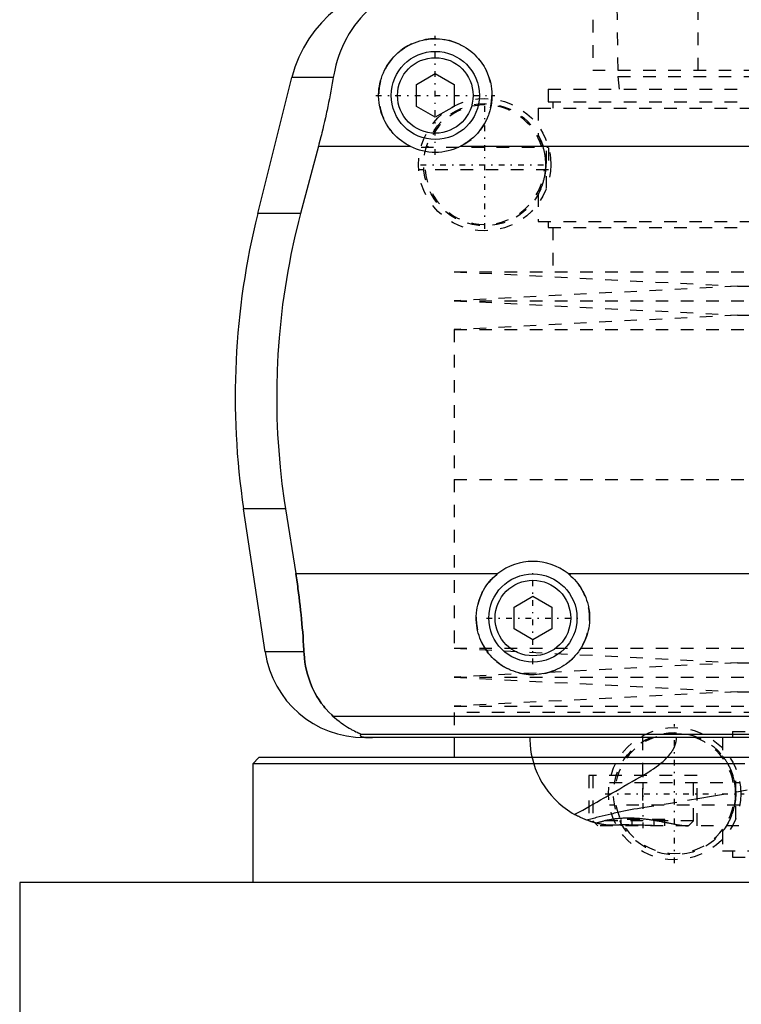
# Model space of a CAD drawing. Extents: x -90 to 90, y -319 to 827.
# Tile 3 of 10: x -80 to -22, y -21 to 57. Entities that reach past the tile are written whole.
import ezdxf

# ---------------------------------------------------------------- set-up
doc = ezdxf.new("R2010")
doc.units = 0
doc.linetypes.add('CENTER', pattern=[1.5, 0.45, -0.5, 0.05, -0.5])
doc.linetypes.add('DASHED', pattern=[2, 1, -1])
for name, color, linetype in [('AM_0', 7, 'CONTINUOUS'), ('AM_3', 7, 'DASHED'), ('AM_7', 7, 'CENTER')]:
    doc.layers.add(name, color=color, linetype=linetype)

msp = doc.modelspace()

# ---------------------------------------------------------------- linework, layer by layer
at = {"layer": 'AM_0', "color": 7, "linetype": 'CONTINUOUS'}
for p, q in [((-60.596, 41.616), (-57.893, 52.426)), ((-54.602, 52.426), (-57.893, 52.426)), ((-48, 51.866), (-46.5, 52.732)), ((-46.5, 52.732), (-45, 51.866)), ((-48, 50.134), (-48, 51.866)), ((-45, 51.866), (-45, 50.134)), ((-46.5, 49.268), (-48, 50.134)), ((-45, 50.134), (-46.5, 49.268)), ((-55.781, 46.968), (-57.2, 41.616)), ((-55.781, 46.968), (-48.498, 46.968)), ((-44.502, 46.968), (44.502, 46.968)), ((-57.2, 41.616), (-60.596, 41.616)), ((-58.394, 18.159), (-61.724, 18.159)), ((-60.021, 6.813), (-61.724, 18.159)), ((-58.394, 18.159), (-57.58, 13.032)), ((-57.58, 13.032), (-41.538, 13.032)), ((-35.962, 13.032), (35.962, 13.032)), ((-40.25, 10.366), (-38.75, 11.232)), ((-38.75, 11.232), (-37.25, 10.366)), ((-40.25, 8.634), (-40.25, 10.366)), ((-37.25, 10.366), (-37.25, 8.634)), ((-38.75, 7.768), (-40.25, 8.634)), ((-37.25, 8.634), (-38.75, 7.768)), ((-56.932, 6.813), (-60.021, 6.813)), ((54.6, 1.693), (-54.6, 1.693)), ((52.378, 0.254), (-52.378, 0.254)), ((52.11, 0), (-52.11, 0)), ((-45, 0), (-45, -1.58)), ((-60.5, -1.58), (-61, -2.08)), ((-61, -2.08), (-61, -11.5)), ((-21.935, -2.08), (-61, -2.08)), ((-21.435, -1.58), (-60.5, -1.58)), ((-79.5, -11.5), (-79.5, -28.2)), ((79.5, -11.5), (-79.5, -11.5))]:
    msp.add_line(p, q, dxfattribs=at)
for points in [[(-51.173, 58.307, 0), (-51.326, 58.19, 0), (-51.623, 57.947, 0), (-51.906, 57.692, 0), (-52.043, 57.559, 0), (-52.177, 57.423, 0), (-52.435, 57.143, 0), (-52.681, 56.852, 0), (-52.913, 56.549, 0), (-53.132, 56.236, 0), (-53.337, 55.912, 0), (-53.435, 55.746, 0), (-53.53, 55.578, 0), (-53.708, 55.236, 0), (-53.873, 54.885, 0), (-54.024, 54.526, 0), (-54.161, 54.159, 0), (-54.284, 53.785, 0), (-54.34, 53.595, 0), (-54.393, 53.404, 0), (-54.487, 53.017, 0), (-54.568, 52.624, 0), (-54.602, 52.426, 0)], [(-48.498, 46.968, 0), (-48.601, 47.021, 0), (-48.802, 47.134, 0), (-48.997, 47.256, 0), (-49.091, 47.321, 0), (-49.183, 47.387, 0), (-49.361, 47.526, 0), (-49.529, 47.672, 0), (-49.688, 47.824, 0), (-49.84, 47.984, 0), (-49.985, 48.153, 0), (-50.055, 48.241, 0), (-50.123, 48.331, 0), (-50.253, 48.518, 0), (-50.375, 48.712, 0), (-50.486, 48.912, 0), (-50.588, 49.119, 0), (-50.679, 49.33, 0), (-50.72, 49.438, 0), (-50.759, 49.546, 0), (-50.827, 49.765, 0), (-50.884, 49.985, 0), (-50.908, 50.096, 0), (-50.93, 50.207, 0), (-50.964, 50.428, 0), (-50.986, 50.648, 0), (-50.993, 50.758, 0), (-50.998, 50.866, 0), (-50.999, 51.081, 0), (-50.99, 51.297, 0), (-50.971, 51.514, 0), (-50.94, 51.733, 0), (-50.899, 51.95, 0), (-50.874, 52.059, 0), (-50.846, 52.167, 0), (-50.783, 52.381, 0), (-50.709, 52.592, 0), (-50.625, 52.799, 0), (-50.531, 53.001, 0), (-50.427, 53.198, 0), (-50.371, 53.294, 0), (-50.314, 53.389, 0), (-50.192, 53.573, 0), (-50.062, 53.749, 0), (-49.926, 53.918, 0), (-49.783, 54.078, 0), (-49.634, 54.229, 0), (-49.557, 54.302, 0), (-49.478, 54.374, 0), (-49.312, 54.513, 0), (-49.137, 54.646, 0), (-48.954, 54.772, 0), (-48.763, 54.889, 0), (-48.565, 54.998, 0), (-48.464, 55.049, 0), (-48.361, 55.097, 0), (-48.151, 55.186, 0), (-47.937, 55.264, 0), (-47.719, 55.332, 0), (-47.498, 55.388, 0), (-47.276, 55.433, 0), (-47.165, 55.451, 0), (-47.053, 55.466, 0), (-46.83, 55.488, 0), (-46.61, 55.499, 0), (-46.5, 55.5, 0), (-46.39, 55.499, 0), (-46.17, 55.488, 0), (-45.947, 55.466, 0), (-45.835, 55.451, 0), (-45.724, 55.433, 0), (-45.502, 55.388, 0), (-45.281, 55.332, 0), (-45.063, 55.264, 0), (-44.849, 55.186, 0), (-44.639, 55.097, 0), (-44.536, 55.049, 0), (-44.435, 54.998, 0), (-44.237, 54.889, 0), (-44.046, 54.772, 0), (-43.863, 54.646, 0), (-43.688, 54.513, 0), (-43.522, 54.374, 0), (-43.443, 54.302, 0), (-43.366, 54.229, 0), (-43.217, 54.078, 0), (-43.074, 53.918, 0), (-42.938, 53.749, 0), (-42.808, 53.573, 0), (-42.686, 53.389, 0), (-42.629, 53.294, 0), (-42.573, 53.198, 0), (-42.469, 53.001, 0), (-42.375, 52.799, 0), (-42.291, 52.592, 0), (-42.217, 52.381, 0), (-42.154, 52.167, 0), (-42.126, 52.059, 0), (-42.101, 51.95, 0), (-42.06, 51.733, 0), (-42.029, 51.514, 0), (-42.01, 51.297, 0), (-42.001, 51.081, 0), (-42.002, 50.866, 0), (-42.007, 50.758, 0), (-42.014, 50.648, 0), (-42.036, 50.428, 0), (-42.07, 50.207, 0), (-42.092, 50.096, 0), (-42.116, 49.985, 0), (-42.173, 49.765, 0), (-42.241, 49.546, 0), (-42.28, 49.438, 0), (-42.321, 49.33, 0), (-42.412, 49.119, 0), (-42.514, 48.912, 0), (-42.625, 48.712, 0), (-42.747, 48.518, 0), (-42.877, 48.331, 0), (-42.945, 48.241, 0), (-43.015, 48.153, 0), (-43.16, 47.984, 0), (-43.312, 47.824, 0), (-43.471, 47.672, 0), (-43.639, 47.526, 0), (-43.817, 47.387, 0), (-43.909, 47.321, 0), (-44.003, 47.256, 0), (-44.198, 47.134, 0), (-44.399, 47.021, 0), (-44.502, 46.968, 0)], [(-54.602, 52.426, 0), (-54.628, 52.273, 0), (-54.68, 51.966, 0), (-54.735, 51.66, 0), (-54.762, 51.506, 0), (-54.79, 51.353, 0), (-54.848, 51.047, 0), (-54.907, 50.741, 0), (-54.968, 50.435, 0), (-55.031, 50.131, 0), (-55.095, 49.827, 0), (-55.128, 49.676, 0), (-55.161, 49.525, 0), (-55.227, 49.223, 0), (-55.296, 48.924, 0), (-55.365, 48.626, 0), (-55.436, 48.327, 0), (-55.51, 48.027, 0), (-55.547, 47.877, 0), (-55.585, 47.726, 0), (-55.662, 47.424, 0), (-55.741, 47.12, 0), (-55.781, 46.968, 0)], [(-57.2, 41.616, 0), (-57.366, 40.978, 0), (-57.676, 39.685, 0), (-57.958, 38.376, 0), (-58.088, 37.717, 0), (-58.21, 37.055, 0), (-58.431, 35.726, 0), (-58.62, 34.395, 0), (-58.777, 33.067, 0), (-58.902, 31.746, 0), (-58.995, 30.438, 0), (-59.03, 29.791, 0), (-59.057, 29.149, 0), (-59.089, 27.883, 0), (-59.094, 26.642, 0), (-59.071, 25.384, 0), (-59.018, 24.102, 0), (-58.935, 22.799, 0), (-58.882, 22.142, 0), (-58.821, 21.482, 0), (-58.674, 20.156, 0), (-58.495, 18.825, 0), (-58.394, 18.159, 0)], [(-57.58, 13.032, 0), (-57.553, 12.861, 0), (-57.501, 12.52, 0), (-57.451, 12.18, 0), (-57.427, 12.01, 0), (-57.403, 11.84, 0), (-57.357, 11.498, 0), (-57.313, 11.155, 0), (-57.27, 10.81, 0), (-57.23, 10.464, 0), (-57.191, 10.117, 0), (-57.173, 9.943, 0), (-57.155, 9.769, 0), (-57.12, 9.42, 0), (-57.088, 9.071, 0), (-57.058, 8.723, 0), (-57.03, 8.374, 0), (-57.004, 8.026, 0), (-56.992, 7.852, 0), (-56.981, 7.678, 0), (-56.96, 7.331, 0), (-56.941, 6.985, 0), (-56.932, 6.813, 0)], [(-35.962, 13.032, 0), (-35.881, 12.967, 0), (-35.726, 12.832, 0), (-35.579, 12.693, 0), (-35.508, 12.621, 0), (-35.438, 12.547, 0), (-35.303, 12.393, 0), (-35.174, 12.231, 0), (-35.051, 12.062, 0), (-34.935, 11.886, 0), (-34.827, 11.704, 0), (-34.776, 11.611, 0), (-34.727, 11.517, 0), (-34.637, 11.325, 0), (-34.555, 11.128, 0), (-34.483, 10.929, 0), (-34.42, 10.727, 0), (-34.368, 10.523, 0), (-34.345, 10.42, 0), (-34.325, 10.318, 0), (-34.292, 10.113, 0), (-34.269, 9.909, 0), (-34.261, 9.808, 0), (-34.255, 9.707, 0), (-34.25, 9.507, 0), (-34.254, 9.308, 0), (-34.259, 9.208, 0), (-34.267, 9.108, 0), (-34.289, 8.906, 0), (-34.321, 8.704, 0), (-34.362, 8.502, 0), (-34.412, 8.302, 0), (-34.472, 8.104, 0), (-34.505, 8.006, 0), (-34.541, 7.908, 0), (-34.619, 7.716, 0), (-34.705, 7.528, 0), (-34.8, 7.345, 0), (-34.902, 7.166, 0), (-35.012, 6.994, 0), (-35.07, 6.91, 0), (-35.13, 6.827, 0), (-35.253, 6.668, 0), (-35.382, 6.515, 0), (-35.517, 6.37, 0), (-35.656, 6.232, 0), (-35.803, 6.099, 0), (-35.879, 6.035, 0), (-35.958, 5.971, 0), (-36.12, 5.849, 0), (-36.289, 5.732, 0), (-36.465, 5.623, 0), (-36.647, 5.521, 0), (-36.835, 5.428, 0), (-36.93, 5.384, 0), (-37.027, 5.343, 0), (-37.223, 5.267, 0), (-37.423, 5.2, 0), (-37.625, 5.143, 0), (-37.83, 5.095, 0), (-38.035, 5.057, 0), (-38.138, 5.042, 0), (-38.241, 5.029, 0), (-38.446, 5.01, 0), (-38.649, 5.001, 0), (-38.75, 5, 0), (-38.851, 5.001, 0), (-39.054, 5.01, 0), (-39.259, 5.029, 0), (-39.362, 5.042, 0), (-39.465, 5.057, 0), (-39.67, 5.095, 0), (-39.875, 5.143, 0), (-40.077, 5.2, 0), (-40.277, 5.267, 0), (-40.473, 5.343, 0), (-40.57, 5.384, 0), (-40.665, 5.428, 0), (-40.853, 5.521, 0), (-41.035, 5.623, 0), (-41.211, 5.732, 0), (-41.38, 5.849, 0), (-41.542, 5.971, 0), (-41.621, 6.035, 0), (-41.697, 6.099, 0), (-41.844, 6.232, 0), (-41.983, 6.37, 0), (-42.118, 6.515, 0), (-42.247, 6.668, 0), (-42.37, 6.827, 0), (-42.43, 6.91, 0), (-42.488, 6.994, 0), (-42.598, 7.166, 0), (-42.7, 7.345, 0), (-42.795, 7.528, 0), (-42.881, 7.716, 0), (-42.959, 7.908, 0), (-42.995, 8.006, 0), (-43.028, 8.104, 0), (-43.088, 8.302, 0), (-43.138, 8.502, 0), (-43.179, 8.704, 0), (-43.211, 8.906, 0), (-43.233, 9.108, 0), (-43.241, 9.208, 0), (-43.246, 9.308, 0), (-43.25, 9.507, 0), (-43.245, 9.707, 0), (-43.239, 9.808, 0), (-43.231, 9.909, 0), (-43.208, 10.113, 0), (-43.175, 10.318, 0), (-43.155, 10.42, 0), (-43.132, 10.523, 0), (-43.08, 10.727, 0), (-43.017, 10.929, 0), (-42.945, 11.128, 0), (-42.863, 11.325, 0), (-42.773, 11.517, 0), (-42.724, 11.611, 0), (-42.673, 11.704, 0), (-42.565, 11.886, 0), (-42.449, 12.062, 0), (-42.326, 12.231, 0), (-42.197, 12.393, 0), (-42.062, 12.547, 0), (-41.992, 12.621, 0), (-41.921, 12.693, 0), (-41.774, 12.832, 0), (-41.619, 12.967, 0), (-41.538, 13.032, 0)], [(-56.932, 6.813, 0), (-56.922, 6.646, 0), (-56.893, 6.315, 0), (-56.85, 5.988, 0), (-56.824, 5.825, 0), (-56.795, 5.664, 0), (-56.727, 5.345, 0), (-56.647, 5.031, 0), (-56.554, 4.722, 0), (-56.448, 4.418, 0), (-56.329, 4.121, 0), (-56.266, 3.975, 0), (-56.199, 3.83, 0), (-56.056, 3.547, 0), (-55.9, 3.271, 0), (-55.733, 3.003, 0), (-55.554, 2.744, 0), (-55.363, 2.494, 0), (-55.263, 2.372, 0), (-55.16, 2.253, 0), (-54.945, 2.021, 0), (-54.718, 1.8, 0), (-54.6, 1.693, 0)], [(-54.6, 1.693, 0), (-54.508, 1.609, 0), (-54.325, 1.451, 0), (-54.145, 1.305, 0), (-54.057, 1.237, 0), (-53.97, 1.172, 0), (-53.799, 1.049, 0), (-53.635, 0.938, 0), (-53.477, 0.838, 0), (-53.327, 0.748, 0), (-53.184, 0.667, 0), (-53.116, 0.63, 0), (-53.051, 0.595, 0), (-52.927, 0.531, 0), (-52.812, 0.475, 0), (-52.704, 0.424, 0), (-52.644, 0.396, 0), (-52.628, 0.389, 0), (-52.612, 0.382, 0), (-52.604, 0.378, 0), (-52.596, 0.374, 0), (-52.581, 0.367, 0), (-52.566, 0.361, 0), (-52.551, 0.354, 0), (-52.537, 0.347, 0), (-52.523, 0.341, 0), (-52.516, 0.338, 0), (-52.509, 0.335, 0), (-52.496, 0.329, 0), (-52.484, 0.323, 0), (-52.478, 0.32, 0), (-52.472, 0.317, 0), (-52.46, 0.312, 0), (-52.449, 0.307, 0), (-52.444, 0.304, 0), (-52.439, 0.302, 0), (-52.429, 0.297, 0), (-52.421, 0.292, 0), (-52.412, 0.288, 0), (-52.405, 0.284, 0), (-52.398, 0.28, 0), (-52.395, 0.278, 0), (-52.392, 0.276, 0), (-52.387, 0.272, 0), (-52.383, 0.269, 0), (-52.38, 0.266, 0), (-52.377, 0.263, 0), (-52.376, 0.261, 0), (-52.375, 0.26, 0), (-52.375, 0.259, 0), (-52.376, 0.257, 0), (-52.377, 0.255, 0), (-52.378, 0.254, 0)], [(-52.378, 0.254, 0), (-52.391, 0.247, 0), (-52.412, 0.231, 0), (-52.43, 0.216, 0), (-52.437, 0.209, 0), (-52.443, 0.201, 0), (-52.451, 0.186, 0), (-52.454, 0.171, 0), (-52.452, 0.157, 0), (-52.445, 0.142, 0), (-52.432, 0.128, 0), (-52.423, 0.121, 0), (-52.413, 0.113, 0), (-52.386, 0.099, 0), (-52.348, 0.084, 0), (-52.298, 0.069, 0), (-52.234, 0.053, 0), (-52.189, 0.045, 0), (-52.175, 0.043, 0), (-52.16, 0.04, 0), (-52.153, 0.039, 0), (-52.145, 0.038, 0), (-52.129, 0.036, 0), (-52.113, 0.033, 0), (-52.105, 0.032, 0), (-52.096, 0.031, 0), (-52.077, 0.029, 0), (-52.057, 0.026, 0), (-52.046, 0.025, 0), (-52.035, 0.024, 0), (-52.012, 0.022, 0), (-51.988, 0.019, 0), (-51.962, 0.017, 0), (-51.934, 0.015, 0), (-51.905, 0.013, 0), (-51.89, 0.012, 0), (-51.874, 0.011, 0), (-51.842, 0.009, 0), (-51.822, 0.008, 0), (-51.816, 0.007, 0), (-51.81, 0.007, 0), (-51.807, 0.007, 0), (-51.803, 0.007, 0), (-51.797, 0.007, 0), (-51.79, 0.006, 0), (-51.784, 0.006, 0), (-51.777, 0.006, 0), (-51.77, 0.005, 0), (-51.766, 0.005, 0), (-51.763, 0.005, 0), (-51.756, 0.005, 0), (-51.748, 0.004, 0), (-51.741, 0.004, 0), (-51.734, 0.004, 0), (-51.726, 0.004, 0), (-51.723, 0.004, 0), (-51.719, 0.003, 0), (-51.712, 0.003, 0), (-51.704, 0.003, 0), (-51.697, 0.003, 0), (-51.689, 0.003, 0), (-51.682, 0.002, 0), (-51.678, 0.002, 0), (-51.674, 0.002, 0), (-51.666, 0.002, 0), (-51.657, 0.002, 0), (-51.653, 0.002, 0), (-51.649, 0.002, 0), (-51.64, 0.001, 0), (-51.631, 0.001, 0), (-51.627, 0.001, 0), (-51.623, 0.001, 0), (-51.614, 0.001, 0), (-51.605, 0.001, 0), (-51.596, 0.001, 0), (-51.587, 0.001, 0), (-51.579, 0, 0), (-51.574, 0, 0), (-51.57, 0, 0), (-51.562, 0, 0), (-51.553, 0, 0), (-51.544, 0, 0), (-51.535, 0, 0), (-51.525, 0, 0), (-51.521, 0, 0), (-51.516, 0, 0), (-51.506, 0, 0), (-51.497, 0, 0), (-51.492, 0, 0)]]:
    msp.add_polyline3d(points, dxfattribs=at)
for centre, radius in [((-46.5, 51), 3.5), ((-46.5, 51), 3), ((-38.75, 9.5), 3.5), ((-38.75, 9.5), 3)]:
    msp.add_circle(centre, radius, dxfattribs=at)
for centre, radius, start, end in [((-48.192, 50), 10, 90, 165.96216), ((-46.5, 51), 4.5, 243.63717, 296.36283), ((-2.388, 27.062), 60, 165.96216, 188.53297), ((-38.75, 9.5), 4.5, 51.7104, 128.2896), ((-52.11, 8), 8, 188.53297, 270)]:
    msp.add_arc(centre, radius, start, end, dxfattribs=at)
at = {"layer": 'AM_3', "color": 6, "linetype": 'DASHED'}
for p, q in [((-32.175, 64), (-32, 52.5)), ((-25.65, 64), (-25.65, 53)), ((-34, 63), (-34, 53)), ((-34, 53), (34, 53)), ((-32, 52.5), (-31.9, 51.5)), ((-32, 52.5), (32, 52.5)), ((-37.525, 51.5), (-37.525, 50.5)), ((-37.525, 51.5), (37.525, 51.5)), ((-37.525, 50.5), (37.525, 50.5)), ((-37.175, 50.5), (-37.175, 50)), ((-38.325, 50), (-38.325, 47.837)), ((-38.325, 50), (38.325, 50)), ((-37.68, 43.601), (-37.68, 47.399)), ((-47.635, 46.9), (-37.515, 46.9)), ((-37.5, 46.844), (-37.5, 45.1)), ((-37.5, 45.1), (-47.81, 45.1)), ((-38.325, 43.163), (-38.325, 41)), ((-38.325, 41), (38.325, 41)), ((-37.525, 41), (-37.525, 40.5)), ((-37.525, 40.5), (37.525, 40.5)), ((-37.175, 40.5), (-37.175, 37)), ((-45, 37), (-22.5, 35.85)), ((-45, 37), (45, 37)), ((-22.5, 35.85), (-45, 34.7)), ((-22.5, 35.85), (22.5, 35.85)), ((-45, 34.7), (-22.5, 33.55)), ((-45, 34.7), (45, 34.7)), ((-22.5, 33.55), (-45, 32.4)), ((-22.5, 33.55), (22.5, 33.55)), ((-45, 32.4), (-45, 20.5)), ((-45, 32.4), (45, 32.4)), ((-45, 20.5), (45, 20.5)), ((-45, 20.5), (-45, 7.1)), ((-45, 20.5), (0, 20.5)), ((-45, 7.1), (-22.5, 5.95)), ((-45, 7.1), (45, 7.1)), ((-22.5, 5.95), (-45, 4.8)), ((-22.5, 5.95), (22.5, 5.95)), ((-45, 4.8), (-22.5, 3.65)), ((-45, 4.8), (45, 4.8)), ((-22.5, 3.65), (-45, 2.5)), ((-22.5, 3.65), (22.5, 3.65)), ((-45, 2.5), (45, 2.5)), ((45, 2), (-45, 2)), ((-45, 2), (-45, 0)), ((45, 2), (-45, 2)), ((-30.043, 0), (-30.043, -5.574)), ((-23.7, 0), (-23.7, -1.436)), ((-22.9, 0.5), (-22.9, 0)), ((-22.9, 0.5), (22.9, 0.5)), ((-34.3, -3), (-34.3, -6.611)), ((-25.7, -3), (-34.3, -3)), ((-34, -3), (-34, -6.6)), ((-26, -6.6), (-26, -3)), ((-25.7, -7), (-25.7, -3)), ((-22.643, -6.442), (-22.643, -2.458)), ((-32.672, -3.55), (-22.328, -3.55)), ((-22.328, -5.35), (-32.672, -5.35)), ((-34, -6.6), (-33.6, -7)), ((-26, -6.6), (-34, -6.6)), ((-33.723, -6.785), (-33.85, -6.751)), ((33.6, -7), (-33.6, -7)), ((-31.732, -7), (-31.732, -6.5)), ((-28.268, -6.5), (-31.732, -6.5)), ((-30.866, -7), (-30.866, -6.5)), ((-29.134, -7), (-29.134, -6.5)), ((-28.268, -7), (-28.268, -6.5)), ((-26.4, -7), (-26, -6.6)), ((-23.7, -7.464), (-23.7, -9)), ((-23.7, -9), (-2.309, -9)), ((-22.9, -9), (-22.9, -9.5)), ((-22.9, -9.5), (22.9, -9.5))]:
    msp.add_line(p, q, dxfattribs=at)
for points in [[(-38.325, 43.163, 0), (-38.323, 43.167, 0), (-38.304, 43.202, 0), (-38.266, 43.275, 0), (-38.239, 43.327, 0), (-38.208, 43.391, 0), (-38.165, 43.481, 0), (-38.152, 43.509, 0), (-38.139, 43.54, 0), (-38.132, 43.555, 0), (-38.125, 43.572, 0), (-38.111, 43.605, 0), (-38.096, 43.64, 0), (-38.081, 43.677, 0), (-38.065, 43.715, 0), (-38.05, 43.756, 0), (-38.042, 43.776, 0), (-38.034, 43.798, 0), (-38.017, 43.842, 0), (-38.001, 43.888, 0), (-37.984, 43.937, 0), (-37.967, 43.988, 0), (-37.949, 44.042, 0), (-37.941, 44.069, 0), (-37.932, 44.098, 0), (-37.915, 44.157, 0), (-37.897, 44.22, 0), (-37.879, 44.286, 0), (-37.862, 44.356, 0), (-37.844, 44.431, 0), (-37.836, 44.471, 0), (-37.827, 44.511, 0), (-37.81, 44.598, 0), (-37.8, 44.652, 0), (-37.797, 44.669, 0), (-37.794, 44.685, 0), (-37.793, 44.693, 0), (-37.791, 44.702, 0), (-37.788, 44.719, 0), (-37.786, 44.736, 0), (-37.783, 44.753, 0), (-37.78, 44.771, 0), (-37.777, 44.789, 0), (-37.776, 44.798, 0), (-37.775, 44.807, 0), (-37.772, 44.826, 0), (-37.769, 44.845, 0), (-37.767, 44.864, 0), (-37.764, 44.883, 0), (-37.762, 44.902, 0), (-37.761, 44.912, 0), (-37.76, 44.922, 0), (-37.757, 44.942, 0), (-37.755, 44.962, 0), (-37.753, 44.982, 0), (-37.751, 45.003, 0), (-37.748, 45.023, 0), (-37.747, 45.034, 0), (-37.746, 45.044, 0), (-37.745, 45.065, 0), (-37.743, 45.086, 0), (-37.742, 45.097, 0), (-37.741, 45.108, 0), (-37.739, 45.129, 0), (-37.738, 45.151, 0), (-37.737, 45.162, 0), (-37.736, 45.173, 0), (-37.735, 45.195, 0), (-37.733, 45.217, 0), (-37.732, 45.239, 0), (-37.731, 45.261, 0), (-37.73, 45.284, 0), (-37.729, 45.295, 0), (-37.729, 45.306, 0), (-37.728, 45.329, 0), (-37.727, 45.352, 0), (-37.727, 45.374, 0), (-37.726, 45.397, 0), (-37.726, 45.42, 0), (-37.725, 45.431, 0), (-37.725, 45.443, 0), (-37.725, 45.466, 0), (-37.725, 45.489, 0), (-37.725, 45.5, 0), (-37.725, 45.511, 0), (-37.725, 45.534, 0), (-37.725, 45.557, 0), (-37.725, 45.569, 0), (-37.726, 45.58, 0), (-37.726, 45.603, 0), (-37.727, 45.626, 0), (-37.727, 45.648, 0), (-37.728, 45.671, 0), (-37.729, 45.694, 0), (-37.729, 45.705, 0), (-37.73, 45.716, 0), (-37.731, 45.739, 0), (-37.732, 45.761, 0), (-37.733, 45.783, 0), (-37.735, 45.805, 0), (-37.736, 45.827, 0), (-37.737, 45.838, 0), (-37.738, 45.849, 0), (-37.739, 45.871, 0), (-37.741, 45.892, 0), (-37.742, 45.903, 0), (-37.743, 45.914, 0), (-37.745, 45.935, 0), (-37.746, 45.956, 0), (-37.747, 45.966, 0), (-37.748, 45.977, 0), (-37.751, 45.997, 0), (-37.753, 46.018, 0), (-37.755, 46.038, 0), (-37.757, 46.058, 0), (-37.76, 46.078, 0), (-37.761, 46.088, 0), (-37.762, 46.098, 0), (-37.764, 46.117, 0), (-37.767, 46.136, 0), (-37.769, 46.155, 0), (-37.772, 46.174, 0), (-37.775, 46.193, 0), (-37.776, 46.202, 0), (-37.777, 46.211, 0), (-37.78, 46.229, 0), (-37.783, 46.247, 0), (-37.786, 46.264, 0), (-37.788, 46.281, 0), (-37.791, 46.298, 0), (-37.793, 46.307, 0), (-37.794, 46.315, 0), (-37.797, 46.331, 0), (-37.8, 46.348, 0), (-37.81, 46.402, 0), (-37.827, 46.489, 0), (-37.836, 46.529, 0), (-37.844, 46.569, 0), (-37.862, 46.644, 0), (-37.879, 46.714, 0), (-37.897, 46.78, 0), (-37.915, 46.843, 0), (-37.932, 46.902, 0), (-37.941, 46.931, 0), (-37.949, 46.958, 0), (-37.967, 47.012, 0), (-37.984, 47.063, 0), (-38.001, 47.112, 0), (-38.017, 47.158, 0), (-38.034, 47.202, 0), (-38.042, 47.224, 0), (-38.05, 47.244, 0), (-38.065, 47.285, 0), (-38.081, 47.323, 0), (-38.096, 47.36, 0), (-38.111, 47.395, 0), (-38.125, 47.428, 0), (-38.132, 47.445, 0), (-38.139, 47.46, 0), (-38.152, 47.491, 0), (-38.165, 47.519, 0), (-38.208, 47.609, 0), (-38.239, 47.673, 0), (-38.266, 47.725, 0), (-38.304, 47.798, 0), (-38.323, 47.833, 0), (-38.325, 47.837, 0)], [(-56.932, 6.813, 0), (-56.941, 6.985, 0), (-56.96, 7.331, 0), (-56.981, 7.678, 0), (-56.992, 7.852, 0), (-57.004, 8.026, 0), (-57.03, 8.374, 0), (-57.058, 8.723, 0), (-57.088, 9.071, 0), (-57.12, 9.42, 0), (-57.155, 9.769, 0), (-57.173, 9.943, 0), (-57.191, 10.117, 0), (-57.23, 10.464, 0), (-57.27, 10.81, 0), (-57.313, 11.155, 0), (-57.357, 11.498, 0), (-57.403, 11.84, 0), (-57.427, 12.01, 0), (-57.451, 12.18, 0), (-57.501, 12.52, 0), (-57.553, 12.861, 0), (-57.58, 13.032, 0)], [(-54.6, 1.693, 0), (-54.718, 1.8, 0), (-54.945, 2.021, 0), (-55.16, 2.253, 0), (-55.263, 2.372, 0), (-55.363, 2.494, 0), (-55.554, 2.744, 0), (-55.733, 3.004, 0), (-55.901, 3.271, 0), (-56.056, 3.547, 0), (-56.199, 3.831, 0), (-56.266, 3.975, 0), (-56.33, 4.121, 0), (-56.448, 4.419, 0), (-56.554, 4.722, 0), (-56.647, 5.031, 0), (-56.727, 5.345, 0), (-56.795, 5.664, 0), (-56.824, 5.825, 0), (-56.85, 5.988, 0), (-56.893, 6.315, 0), (-56.922, 6.646, 0), (-56.932, 6.813, 0)], [(-39, 0, 0), (-38.998, -0.184, 0), (-38.978, -0.555, 0), (-38.938, -0.931, 0), (-38.91, -1.121, 0), (-38.876, -1.31, 0), (-38.793, -1.69, 0), (-38.687, -2.069, 0), (-38.559, -2.447, 0), (-38.407, -2.82, 0), (-38.232, -3.188, 0), (-38.136, -3.369, 0), (-38.034, -3.549, 0), (-37.812, -3.901, 0), (-37.568, -4.243, 0), (-37.3, -4.573, 0), (-37.01, -4.889, 0), (-36.698, -5.19, 0), (-36.533, -5.334, 0), (-36.363, -5.474, 0), (-36.008, -5.739, 0), (-35.633, -5.984, 0), (-35.437, -6.098, 0)], [(-30.043, -3.007, 0), (-29.948, -2.953, 0), (-29.754, -2.84, 0), (-29.558, -2.721, 0), (-29.459, -2.659, 0), (-29.36, -2.595, 0), (-29.164, -2.464, 0), (-28.969, -2.327, 0), (-28.778, -2.184, 0), (-28.592, -2.036, 0), (-28.413, -1.883, 0), (-28.326, -1.804, 0), (-28.242, -1.724, 0), (-28.081, -1.56, 0), (-27.929, -1.388, 0), (-27.844, -1.282, 0), (-27.821, -1.251, 0), (-27.797, -1.219, 0), (-27.786, -1.203, 0), (-27.775, -1.188, 0), (-27.752, -1.156, 0), (-27.73, -1.123, 0), (-27.708, -1.091, 0), (-27.687, -1.058, 0), (-27.666, -1.024, 0), (-27.656, -1.008, 0), (-27.646, -0.991, 0), (-27.626, -0.957, 0), (-27.607, -0.923, 0), (-27.588, -0.888, 0), (-27.57, -0.854, 0), (-27.552, -0.819, 0), (-27.544, -0.801, 0), (-27.535, -0.783, 0), (-27.519, -0.748, 0), (-27.503, -0.712, 0), (-27.495, -0.694, 0), (-27.488, -0.676, 0), (-27.473, -0.639, 0), (-27.459, -0.602, 0), (-27.453, -0.583, 0), (-27.446, -0.565, 0), (-27.434, -0.527, 0), (-27.422, -0.49, 0), (-27.412, -0.451, 0), (-27.402, -0.413, 0), (-27.392, -0.374, 0), (-27.388, -0.355, 0), (-27.384, -0.335, 0), (-27.377, -0.297, 0), (-27.37, -0.257, 0), (-27.365, -0.218, 0), (-27.36, -0.179, 0), (-27.356, -0.139, 0), (-27.355, -0.12, 0), (-27.353, -0.1, 0), (-27.351, -0.06, 0), (-27.35, -0.02, 0), (-27.35, 0, 0)], [(-23.7, -7.464, 0), (-23.696, -7.458, 0), (-23.66, -7.412, 0), (-23.621, -7.362, 0), (-23.608, -7.344, 0), (-23.594, -7.325, 0), (-23.586, -7.315, 0), (-23.579, -7.304, 0), (-23.562, -7.281, 0), (-23.545, -7.257, 0), (-23.536, -7.244, 0), (-23.527, -7.231, 0), (-23.507, -7.204, 0), (-23.487, -7.174, 0), (-23.477, -7.159, 0), (-23.466, -7.143, 0), (-23.444, -7.11, 0), (-23.421, -7.075, 0), (-23.398, -7.038, 0), (-23.374, -6.999, 0), (-23.349, -6.958, 0), (-23.336, -6.936, 0), (-23.323, -6.914, 0), (-23.296, -6.869, 0), (-23.269, -6.821, 0), (-23.242, -6.772, 0), (-23.214, -6.719, 0), (-23.185, -6.664, 0), (-23.17, -6.636, 0), (-23.156, -6.607, 0), (-23.126, -6.546, 0), (-23.097, -6.483, 0), (-23.067, -6.417, 0), (-23.037, -6.347, 0), (-23.006, -6.274, 0), (-22.991, -6.237, 0), (-22.976, -6.198, 0), (-22.945, -6.117, 0), (-22.915, -6.032, 0), (-22.885, -5.942, 0), (-22.856, -5.847, 0), (-22.826, -5.746, 0), (-22.812, -5.693, 0), (-22.798, -5.637, 0), (-22.769, -5.52, 0), (-22.754, -5.447, 0), (-22.749, -5.426, 0), (-22.745, -5.404, 0), (-22.743, -5.394, 0), (-22.741, -5.383, 0), (-22.736, -5.361, 0), (-22.732, -5.339, 0), (-22.728, -5.317, 0), (-22.724, -5.294, 0), (-22.72, -5.272, 0), (-22.718, -5.26, 0), (-22.716, -5.249, 0), (-22.712, -5.226, 0), (-22.709, -5.203, 0), (-22.705, -5.18, 0), (-22.702, -5.156, 0), (-22.698, -5.133, 0), (-22.697, -5.121, 0), (-22.695, -5.109, 0), (-22.692, -5.085, 0), (-22.689, -5.061, 0), (-22.686, -5.037, 0), (-22.683, -5.012, 0), (-22.68, -4.988, 0), (-22.679, -4.976, 0), (-22.677, -4.964, 0), (-22.675, -4.939, 0), (-22.672, -4.914, 0), (-22.671, -4.902, 0), (-22.67, -4.889, 0), (-22.668, -4.865, 0), (-22.666, -4.84, 0), (-22.665, -4.827, 0), (-22.664, -4.815, 0), (-22.662, -4.79, 0), (-22.66, -4.764, 0), (-22.659, -4.739, 0), (-22.657, -4.714, 0), (-22.656, -4.689, 0), (-22.655, -4.676, 0), (-22.655, -4.664, 0), (-22.654, -4.638, 0), (-22.653, -4.613, 0), (-22.652, -4.588, 0), (-22.651, -4.563, 0), (-22.651, -4.538, 0), (-22.651, -4.525, 0), (-22.65, -4.513, 0), (-22.65, -4.487, 0), (-22.65, -4.462, 0), (-22.65, -4.45, 0), (-22.65, -4.438, 0), (-22.65, -4.413, 0), (-22.65, -4.387, 0), (-22.651, -4.375, 0), (-22.651, -4.362, 0), (-22.651, -4.337, 0), (-22.652, -4.312, 0), (-22.653, -4.287, 0), (-22.654, -4.262, 0), (-22.655, -4.236, 0), (-22.655, -4.224, 0), (-22.656, -4.211, 0), (-22.657, -4.186, 0), (-22.659, -4.161, 0), (-22.66, -4.136, 0), (-22.662, -4.11, 0), (-22.664, -4.085, 0), (-22.665, -4.073, 0), (-22.666, -4.06, 0), (-22.668, -4.035, 0), (-22.67, -4.011, 0), (-22.671, -3.998, 0), (-22.672, -3.986, 0), (-22.675, -3.961, 0), (-22.677, -3.936, 0), (-22.679, -3.924, 0), (-22.68, -3.912, 0), (-22.683, -3.888, 0), (-22.686, -3.863, 0), (-22.689, -3.839, 0), (-22.692, -3.815, 0), (-22.695, -3.791, 0), (-22.697, -3.779, 0), (-22.698, -3.767, 0), (-22.702, -3.744, 0), (-22.705, -3.72, 0), (-22.709, -3.697, 0), (-22.712, -3.674, 0), (-22.716, -3.651, 0), (-22.718, -3.64, 0), (-22.72, -3.628, 0), (-22.724, -3.606, 0), (-22.728, -3.583, 0), (-22.732, -3.561, 0), (-22.736, -3.539, 0), (-22.741, -3.517, 0), (-22.743, -3.506, 0), (-22.745, -3.496, 0), (-22.749, -3.474, 0), (-22.754, -3.453, 0), (-22.769, -3.38, 0), (-22.798, -3.263, 0), (-22.812, -3.207, 0), (-22.826, -3.154, 0), (-22.856, -3.053, 0), (-22.885, -2.958, 0), (-22.915, -2.868, 0), (-22.945, -2.783, 0), (-22.976, -2.702, 0), (-22.991, -2.663, 0), (-23.006, -2.626, 0), (-23.037, -2.553, 0), (-23.067, -2.483, 0), (-23.097, -2.417, 0), (-23.126, -2.354, 0), (-23.156, -2.293, 0), (-23.17, -2.264, 0), (-23.185, -2.236, 0), (-23.214, -2.181, 0), (-23.242, -2.128, 0), (-23.269, -2.079, 0), (-23.296, -2.031, 0), (-23.323, -1.986, 0), (-23.336, -1.964, 0), (-23.349, -1.942, 0), (-23.374, -1.901, 0), (-23.398, -1.862, 0), (-23.421, -1.825, 0), (-23.444, -1.79, 0), (-23.466, -1.757, 0), (-23.477, -1.741, 0), (-23.487, -1.726, 0), (-23.507, -1.696, 0), (-23.527, -1.669, 0), (-23.536, -1.656, 0), (-23.545, -1.643, 0), (-23.562, -1.619, 0), (-23.579, -1.596, 0), (-23.586, -1.585, 0), (-23.594, -1.575, 0), (-23.608, -1.556, 0), (-23.621, -1.538, 0), (-23.66, -1.488, 0), (-23.696, -1.442, 0), (-23.7, -1.436, 0)], [(-35.437, -6.098, 0), (-35.311, -6.032, 0), (-35.053, -5.894, 0), (-34.789, -5.75, 0), (-34.654, -5.675, 0), (-34.518, -5.6, 0), (-34.243, -5.445, 0), (-33.961, -5.284, 0), (-33.674, -5.119, 0), (-33.382, -4.95, 0), (-33.085, -4.777, 0), (-32.935, -4.689, 0), (-32.783, -4.6, 0), (-32.477, -4.42, 0), (-32.166, -4.237, 0), (-31.851, -4.052, 0), (-31.531, -3.865, 0), (-31.207, -3.675, 0), (-31.043, -3.58, 0), (-30.879, -3.485, 0), (-30.547, -3.294, 0), (-30.212, -3.103, 0), (-30.043, -3.007, 0)], [(-21.744, -4.171, 0), (-23.629, -4.509, 0), (-24.564, -4.673, 0), (-25.493, -4.834, 0), (-27.332, -5.142, 0), (-29.146, -5.435, 0), (-30.043, -5.574, 0)], [(-33.722, -6.785, 0), (-33.771, -6.772, 0), (-33.869, -6.746, 0), (-33.966, -6.718, 0), (-34.015, -6.704, 0), (-34.064, -6.689, 0), (-34.161, -6.658, 0), (-34.258, -6.626, 0), (-34.354, -6.592, 0), (-34.451, -6.557, 0), (-34.547, -6.52, 0), (-34.594, -6.501, 0), (-34.642, -6.482, 0), (-34.737, -6.443, 0), (-34.832, -6.401, 0), (-34.926, -6.359, 0), (-35.02, -6.315, 0), (-35.114, -6.269, 0), (-35.16, -6.246, 0), (-35.207, -6.222, 0), (-35.299, -6.174, 0), (-35.391, -6.124, 0), (-35.437, -6.098, 0)], [(-30.043, -5.574, 0), (-30.181, -5.595, 0), (-30.456, -5.641, 0), (-30.727, -5.688, 0), (-30.862, -5.713, 0), (-30.995, -5.738, 0), (-31.26, -5.789, 0), (-31.522, -5.842, 0), (-31.78, -5.897, 0), (-32.034, -5.952, 0), (-32.285, -6.009, 0), (-32.41, -6.037, 0), (-32.533, -6.066, 0), (-32.777, -6.124, 0), (-33.017, -6.181, 0), (-33.253, -6.239, 0), (-33.486, -6.297, 0), (-33.715, -6.353, 0), (-33.828, -6.382, 0), (-33.939, -6.409, 0), (-34.16, -6.464, 0), (-34.377, -6.518, 0), (-34.484, -6.545, 0)], [(-33.85, -6.751, 0), (-33.874, -6.744, 0), (-33.921, -6.731, 0), (-33.966, -6.718, 0), (-33.987, -6.712, 0), (-34.008, -6.706, 0), (-34.047, -6.694, 0), (-34.083, -6.683, 0), (-34.117, -6.672, 0), (-34.148, -6.662, 0), (-34.176, -6.653, 0), (-34.189, -6.649, 0), (-34.201, -6.645, 0), (-34.223, -6.638, 0), (-34.242, -6.631, 0), (-34.259, -6.625, 0), (-34.273, -6.621, 0), (-34.284, -6.617, 0), (-34.288, -6.616, 0), (-34.292, -6.614, 0), (-34.297, -6.612, 0), (-34.3, -6.611, 0), (-34.3, -6.611, 0)], [(-32.725, -6.962, 0), (-32.758, -6.959, 0), (-32.823, -6.951, 0), (-32.887, -6.944, 0), (-32.919, -6.939, 0), (-32.949, -6.935, 0), (-33.01, -6.927, 0), (-33.07, -6.918, 0), (-33.128, -6.908, 0), (-33.186, -6.899, 0), (-33.243, -6.889, 0), (-33.271, -6.884, 0), (-33.298, -6.879, 0), (-33.353, -6.868, 0), (-33.407, -6.857, 0), (-33.459, -6.846, 0), (-33.51, -6.835, 0), (-33.56, -6.824, 0), (-33.584, -6.818, 0), (-33.608, -6.813, 0), (-33.655, -6.801, 0), (-33.701, -6.79, 0), (-33.723, -6.785, 0)], [(-33.722, -6.785, 0), (-33.701, -6.778, 0), (-33.66, -6.764, 0), (-33.617, -6.75, 0), (-33.595, -6.742, 0), (-33.573, -6.735, 0), (-33.527, -6.721, 0), (-33.481, -6.706, 0), (-33.433, -6.692, 0), (-33.384, -6.677, 0), (-33.334, -6.663, 0), (-33.308, -6.656, 0), (-33.282, -6.648, 0), (-33.23, -6.634, 0), (-33.176, -6.62, 0), (-33.121, -6.606, 0), (-33.065, -6.592, 0), (-33.008, -6.578, 0), (-32.979, -6.571, 0), (-32.95, -6.564, 0), (-32.891, -6.551, 0), (-32.83, -6.538, 0), (-32.8, -6.531, 0), (-32.769, -6.525, 0), (-32.707, -6.513, 0), (-32.643, -6.501, 0), (-32.611, -6.495, 0), (-32.579, -6.489, 0), (-32.513, -6.478, 0), (-32.447, -6.467, 0), (-32.38, -6.457, 0), (-32.312, -6.447, 0), (-32.244, -6.437, 0), (-32.209, -6.433, 0), (-32.174, -6.428, 0), (-32.104, -6.42, 0), (-32.033, -6.412, 0), (-31.961, -6.405, 0), (-31.889, -6.399, 0), (-31.815, -6.393, 0), (-31.778, -6.39, 0), (-31.741, -6.387, 0), (-31.667, -6.382, 0), (-31.591, -6.378, 0), (-31.515, -6.375, 0), (-31.439, -6.372, 0), (-31.361, -6.37, 0), (-31.322, -6.369, 0), (-31.283, -6.368, 0), (-31.205, -6.368, 0), (-31.126, -6.368, 0), (-31.047, -6.368, 0), (-30.967, -6.37, 0), (-30.888, -6.371, 0), (-30.848, -6.373, 0), (-30.808, -6.374, 0), (-30.728, -6.377, 0), (-30.647, -6.381, 0), (-30.567, -6.386, 0), (-30.487, -6.391, 0), (-30.406, -6.397, 0), (-30.365, -6.4, 0), (-30.325, -6.403, 0), (-30.244, -6.41, 0), (-30.163, -6.418, 0), (-30.123, -6.422, 0), (-30.082, -6.426, 0), (-30.001, -6.435, 0), (-29.92, -6.444, 0), (-29.88, -6.449, 0), (-29.839, -6.454, 0), (-29.758, -6.464, 0), (-29.677, -6.475, 0), (-29.597, -6.486, 0), (-29.516, -6.498, 0), (-29.436, -6.51, 0), (-29.395, -6.516, 0), (-29.355, -6.522, 0), (-29.276, -6.534, 0), (-29.196, -6.547, 0), (-29.117, -6.561, 0), (-29.038, -6.574, 0), (-28.96, -6.588, 0), (-28.921, -6.595, 0), (-28.882, -6.602, 0), (-28.804, -6.616, 0), (-28.727, -6.63, 0), (-28.651, -6.645, 0), (-28.575, -6.659, 0), (-28.499, -6.673, 0), (-28.461, -6.681, 0), (-28.424, -6.688, 0), (-28.349, -6.703, 0), (-28.275, -6.717, 0), (-28.202, -6.732, 0), (-28.129, -6.746, 0), (-28.057, -6.76, 0), (-28.021, -6.767, 0), (-27.985, -6.774, 0), (-27.914, -6.788, 0), (-27.844, -6.802, 0), (-27.775, -6.816, 0), (-27.707, -6.829, 0), (-27.639, -6.842, 0), (-27.605, -6.848, 0), (-27.572, -6.854, 0), (-27.506, -6.867, 0), (-27.441, -6.879, 0), (-27.408, -6.884, 0), (-27.376, -6.89, 0), (-27.313, -6.901, 0), (-27.25, -6.912, 0), (-27.219, -6.917, 0), (-27.188, -6.922, 0), (-27.128, -6.932, 0), (-27.068, -6.941, 0), (-27.009, -6.949, 0), (-26.951, -6.957, 0), (-26.894, -6.965, 0), (-26.866, -6.968, 0), (-26.838, -6.972, 0), (-26.784, -6.978, 0), (-26.73, -6.983, 0), (-26.678, -6.988, 0), (-26.627, -6.992, 0), (-26.577, -6.995, 0), (-26.552, -6.996, 0), (-26.528, -6.997, 0), (-26.481, -6.999, 0), (-26.435, -7, 0), (-26.412, -7, 0)], [(-31.733, -6.934, 0), (-31.762, -6.935, 0), (-31.821, -6.935, 0), (-31.88, -6.936, 0), (-31.909, -6.937, 0), (-31.938, -6.937, 0), (-31.995, -6.938, 0), (-32.052, -6.94, 0), (-32.109, -6.941, 0), (-32.165, -6.942, 0), (-32.221, -6.944, 0), (-32.249, -6.945, 0), (-32.276, -6.946, 0), (-32.331, -6.947, 0), (-32.386, -6.949, 0), (-32.439, -6.951, 0), (-32.493, -6.953, 0), (-32.545, -6.955, 0), (-32.571, -6.956, 0), (-32.597, -6.957, 0), (-32.649, -6.959, 0), (-32.7, -6.961, 0), (-32.725, -6.962, 0)], [(-28.494, -7, 0), (-28.58, -7, 0), (-28.755, -6.998, 0), (-28.932, -6.995, 0), (-29.022, -6.993, 0), (-29.112, -6.991, 0), (-29.293, -6.985, 0), (-29.476, -6.98, 0), (-29.66, -6.973, 0), (-29.844, -6.967, 0), (-30.028, -6.961, 0), (-30.12, -6.958, 0), (-30.212, -6.955, 0), (-30.396, -6.949, 0), (-30.58, -6.944, 0), (-30.762, -6.94, 0), (-30.943, -6.937, 0), (-31.123, -6.935, 0), (-31.212, -6.934, 0), (-31.301, -6.933, 0), (-31.476, -6.933, 0), (-31.648, -6.934, 0), (-31.733, -6.934, 0)]]:
    msp.add_polyline3d(points, dxfattribs=at)
for centre, radius in [((-42.575, 45.5), 5.25), ((-42.575, 45.5), 4.85), ((-27.5, -4.45), 5.25), ((-27.5, -4.45), 4.85)]:
    msp.add_circle(centre, radius, dxfattribs=at)
for centre, radius, start, end in [((-46.5, 51), 4.5, 296.36283, 243.63717), ((-42.575, 45.5), 4.75, 17.14176, 162.85824), ((-42.575, 45.5), 4.75, 184.83063, 355.16937), ((-38.75, 9.5), 4.5, 128.2896, 51.7104), ((-27.5, -4.45), 4.75, 10.92207, 169.07793), ((-27.5, -4.45), 4.75, 190.92207, 349.07793)]:
    msp.add_arc(centre, radius, start, end, dxfattribs=at)
at = {"layer": 'AM_7', "color": 4, "linetype": 'CENTER'}
for p, q in [((-46.5, 46.275), (-46.5, 55.725)), ((-51.225, 51), (-41.775, 51)), ((-42.575, 40.407), (-42.575, 50.593)), ((-47.667, 45.5), (-37.483, 45.5)), ((-38.75, 5.825), (-38.75, 13.175)), ((-42.425, 9.5), (-35.075, 9.5)), ((-27.5, -9.962), (-27.5, 1.062)), ((-30, -7.2), (-30, -2.8)), ((-33.012, -4.45), (-21.988, -4.45))]:
    msp.add_line(p, q, dxfattribs=at)

doc.saveas('drawing.dxf')
